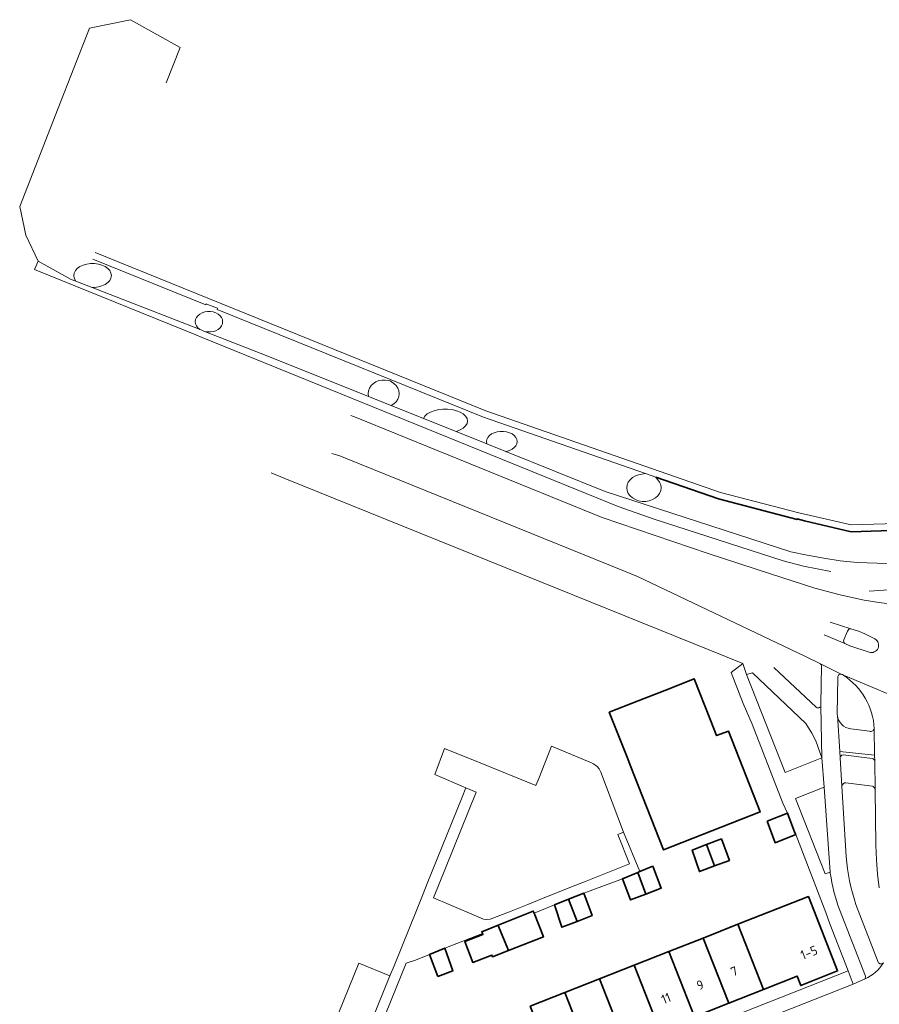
# Model space of a CAD drawing. Header units: metres. Extents: x 152391 to 157968, y 462336 to 467280.
# Tile 140 of 256: x 154454 to 154579, y 464870 to 465013. Entities that reach past the tile are written whole.
import ezdxf
from ezdxf.enums import TextEntityAlignment as Align

# ---------------------------------------------------------------- set-up
doc = ezdxf.new("R2010")
doc.units = ezdxf.units.M
doc.header["$LTSCALE"] = 0.75
for name, color, linetype, lineweight in [('B-WE-GK-BESCHOEIING-G', 251, 'GK-BESCHOEIING', 35), ('B-WE-GR-BEPLANTING_CULTUUR_BODEMBEDEKKER-GV', 251, 'Continuous', 18), ('B-WE-OG-BEBOUWING-GV', 6, 'Continuous', 35), ('B-WE-OG-BEBOUWING-T18', 1, 'Continuous', 18), ('B-WE-OG-TERREIN_CULTUURSCHEIDING-GV', 251, 'Continuous', 18), ('B-WE-OG-WATER_SLOOT-GV', 251, 'Continuous', 18), ('B-WE-VH-VERHARDING_ASFALT-GV', 251, 'Continuous', 18), ('B-WE-VH-VERHARDING_BETONSTRAATSTEEN-GV', 251, 'Continuous', 18), ('B-WE-VH-VERHARDING_TEGEL-GV', 251, 'Continuous', 18)]:
    doc.layers.add(name, color=color, linetype=linetype, lineweight=lineweight)
doc.styles.add('NLCS-ISO-M750-T18', font='NLCS-ISO.ttf', dxfattribs={"height": 1.35})
doc.linetypes.add('GK-BESCHOEIING', pattern='A,30,-5,[1,NLCS.SHX,S=1,R=0,X=0,Y=0],-5', length=40)

msp = doc.modelspace()

# ---------------------------------------------------------------- linework, layer by layer
at = {"layer": 'B-WE-GK-BESCHOEIING-G'}
msp.add_lwpolyline([(154604.87, 464941.03), (154604.77, 464940.93), (154597.05, 464939.18), (154575.19, 464938.48), (154568.38, 464940.06), (154567.33, 464940.37), (154567.32, 464940.26), (154555.9, 464943.25), (154546.82, 464946.4)], dxfattribs=at)
at = {"layer": 'B-WE-GR-BEPLANTING_CULTUUR_BODEMBEDEKKER-GV'}
for points in [[(154559.95, 464917.73), (154565.58, 464903.5), (154570.89, 464905.63), (154570.04, 464908.11), (154569.47, 464909.25), (154568.57, 464910.66), (154560.86, 464917.99)], [(154572.12, 464889.03), (154571.26, 464901.41), (154567.08, 464899.72), (154571.38, 464888.81)]]:
    msp.add_lwpolyline(points, close=True, dxfattribs=at)
at = {"layer": 'B-WE-OG-BEBOUWING-GV'}
for points in [[(154554.74, 464911.11), (154552.36, 464917.13), (154548.13, 464915.44), (154544.23, 464913.91), (154540.05, 464912.26), (154542.72, 464905.48), (154543.08, 464904.58), (154547.92, 464892.28), (154561.96, 464897.79), (154557.37, 464909.52), (154555.63, 464908.87)], [(154562.99, 464896.46), (154564.15, 464893.31), (154567.13, 464894.5), (154567, 464894.76), (154565.93, 464897.61)], [(154556.35, 464893.89), (154554.14, 464893.04), (154555.31, 464889.94), (154557.48, 464890.76)], [(154554.14, 464893.04), (154552.1, 464892.25), (154553.14, 464889.12), (154555.31, 464889.94)], [(154544.17, 464889), (154545.35, 464885.86), (154547.59, 464886.7), (154546.38, 464889.9), (154544.49, 464889.13)], [(154545.35, 464885.86), (154544.17, 464889), (154541.95, 464888.09), (154543.11, 464885.02)], [(154534.11, 464885.11), (154532.07, 464884.29), (154533.18, 464881.04), (154535.36, 464881.89)], [(154536.35, 464886.01), (154534.11, 464885.11), (154535.36, 464881.89), (154537.55, 464882.74)], [(154558.72, 464881.47), (154562.44, 464872.01), (154567.32, 464873.94), (154567.84, 464872.58), (154573.2, 464874.71), (154568.95, 464885.5)], [(154523.91, 464881.35), (154524.02, 464881.06), (154525.3, 464877.91), (154525.4, 464877.65), (154530.48, 464879.64), (154529.12, 464883.09), (154529, 464883.4)], [(154525.4, 464877.65), (154525.3, 464877.91), (154524.02, 464881.06), (154523.91, 464881.35), (154521.54, 464880.4), (154521.63, 464880.16), (154521.64, 464880.13), (154521.7, 464879.98), (154519.07, 464878.98), (154520.23, 464875.93), (154523.01, 464876.99), (154523.1, 464876.75)], [(154562.44, 464872.01), (154558.72, 464881.47), (154553.69, 464879.48), (154557.42, 464870.02)], [(154548.67, 464877.5), (154552.4, 464868.03), (154557.42, 464870.02), (154553.69, 464879.48)], [(154515.17, 464873.88), (154517.34, 464874.71), (154516.15, 464878.01), (154513.93, 464877.1)], [(154552.4, 464868.03), (154548.67, 464877.5), (154543.64, 464875.52), (154547.38, 464866.04)], [(154538.62, 464873.54), (154542.36, 464864.05), (154547.38, 464866.04), (154543.64, 464875.52)], [(154542.36, 464864.05), (154538.62, 464873.54), (154533.6, 464871.56), (154537.33, 464862.06)], [(154537.33, 464862.06), (154533.6, 464871.56), (154528.57, 464869.58), (154532.31, 464860.08)]]:
    msp.add_lwpolyline(points, close=True, dxfattribs=at)
at = {"layer": 'B-WE-OG-TERREIN_CULTUURSCHEIDING-GV'}
for points in [[(154581.85, 464933.86), (154578.93, 464933.91), (154576.02, 464934.02), (154573.59, 464934.28), (154571.18, 464934.64), (154568.78, 464935.07), (154566.39, 464935.59), (154539.46, 464944.34), (154525.02, 464950.14), (154522.26, 464951.25), (154517.8, 464953.04), (154513.08, 464954.94), (154508.39, 464956.82), (154505.09, 464958.15), (154490.24, 464964.11), (154481.43, 464967.54), (154480.63, 464967.85), (154464.95, 464973.96), (154462.61, 464974.87), (154461.92, 464975.14), (154457.13, 464977.8), (154456.61, 464976.59), (154480.02, 464967.08), (154480.95, 464966.7), (154541.33, 464942.17), (154546.55, 464940.31), (154565.28, 464934.25), (154568.23, 464933.49), (154570.21, 464933.08), (154572.2, 464932.73)], [(154570.73, 464919.29), (154568.44, 464920.42), (154544.13, 464932)], [(154592.98, 464930.9), (154585.64, 464930.39), (154577.76, 464929.85)], [(154577.04, 464928.55), (154579.18, 464928.21), (154581.18, 464927.98)], [(154563.93, 464918.79), (154570.08, 464913.02)], [(154570.77, 464913.42), (154570.84, 464919.02)], [(154573.83, 464901.53), (154574.46, 464891.3)], [(154578.25, 464901.54), (154574.4, 464902.03)], [(154579.25, 464886.79), (154579.01, 464888.75), (154578.83, 464890.85), (154578.74, 464892.95), (154578.63, 464901), (154578.59, 464901.15)], [(154575.86, 464884.36), (154579.07, 464875.98)]]:
    msp.add_lwpolyline(points, dxfattribs=at)
for points in [[(154570.84, 464919.02, 0.200897), (154570.73, 464919.29)], [(154570.08, 464913.02, 0.523096), (154570.75, 464913.16)], [(154570.75, 464913.16, 0.160537), (154570.77, 464913.42)], [(154574.4, 464902.03, 0.407765), (154573.83, 464901.53)], [(154578.59, 464901.15, 0.236018), (154578.25, 464901.54)], [(154574.46, 464891.3, 0.06626), (154575.86, 464884.36)], [(154579.07, 464875.98, 0.559372), (154579.84, 464875.89)]]:
    msp.add_lwpolyline(points, format="xyb", dxfattribs=at)
at = {"layer": 'B-WE-OG-WATER_SLOOT-GV'}
for points in [[(154475.71, 465003.67), (154477.75, 465008.81), (154470.52, 465012.86), (154464.58, 465011.63), (154460.02, 465000), (154454.44, 464985.75), (154455.35, 464981.56), (154457.13, 464977.8), (154461.92, 464975.14), (154462.61, 464974.87), (154462.52, 464974.99), (154462.34, 464975.34), (154462.28, 464975.7), (154462.34, 464976.06), (154462.52, 464976.41), (154462.8, 464976.72), (154463.18, 464976.99), (154463.65, 464977.21), (154464.17, 464977.35), (154464.73, 464977.43), (154465.3, 464977.43), (154465.86, 464977.35), (154466.38, 464977.21), (154466.85, 464976.99), (154467.23, 464976.72), (154467.51, 464976.41), (154467.69, 464976.06), (154467.75, 464975.7), (154467.69, 464975.34), (154467.51, 464974.99), (154467.23, 464974.68), (154466.85, 464974.41), (154466.38, 464974.19), (154465.86, 464974.04), (154465.3, 464973.97), (154464.95, 464973.96), (154480.63, 464967.85), (154480.59, 464967.88), (154480.31, 464968.11), (154480.11, 464968.38), (154479.98, 464968.68), (154479.93, 464968.99), (154479.98, 464969.3), (154480.11, 464969.59), (154480.31, 464969.86), (154480.59, 464970.09), (154480.93, 464970.28), (154481.31, 464970.41), (154481.71, 464970.47), (154482.13, 464970.47), (154482.54, 464970.41), (154482.92, 464970.28), (154483.25, 464970.09), (154483.53, 464969.86), (154483.74, 464969.59), (154483.87, 464969.3), (154483.91, 464968.99), (154483.87, 464968.68), (154483.74, 464968.38), (154483.53, 464968.11), (154483.25, 464967.88), (154482.92, 464967.69), (154482.54, 464967.57), (154482.13, 464967.5), (154481.71, 464967.5), (154481.43, 464967.54), (154490.24, 464964.11), (154505.09, 464958.15), (154505.05, 464958.54), (154505.09, 464958.96), (154505.24, 464959.35), (154505.47, 464959.71), (154505.79, 464960.02), (154506.16, 464960.27), (154506.59, 464960.44), (154507.05, 464960.52), (154507.52, 464960.52), (154507.98, 464960.44), (154508.21, 464960.39), (154508.4, 464960.27), (154508.78, 464960.02), (154509.09, 464959.71), (154509.33, 464959.35), (154509.47, 464958.96), (154509.52, 464958.54), (154509.47, 464958.13), (154509.33, 464957.73), (154509.09, 464957.38), (154508.78, 464957.07), (154508.39, 464956.82), (154513.08, 464954.94), (154513.28, 464955.27), (154513.62, 464955.59), (154514.07, 464955.86), (154514.62, 464956.07), (154515.23, 464956.22), (154515.89, 464956.3), (154516.57, 464956.3), (154517.23, 464956.22), (154517.85, 464956.07), (154518.4, 464955.86), (154518.85, 464955.59), (154519.19, 464955.27), (154519.39, 464954.93), (154519.46, 464954.57), (154519.39, 464954.2), (154519.19, 464953.86), (154518.85, 464953.54), (154518.4, 464953.27), (154517.85, 464953.06), (154517.8, 464953.04), (154522.26, 464951.25), (154522.25, 464951.27), (154522.2, 464951.58), (154522.25, 464951.89), (154522.39, 464952.19), (154522.63, 464952.46), (154522.94, 464952.69), (154523.32, 464952.87), (154523.75, 464953), (154524.2, 464953.07), (154524.67, 464953.07), (154525.13, 464953), (154525.56, 464952.87), (154525.94, 464952.69), (154526.25, 464952.46), (154526.48, 464952.19), (154526.63, 464951.89), (154526.68, 464951.58), (154526.63, 464951.27), (154526.48, 464950.97), (154526.25, 464950.71), (154525.94, 464950.47), (154525.56, 464950.29), (154525.13, 464950.16), (154525.02, 464950.14), (154539.46, 464944.34), (154566.39, 464935.59), (154568.78, 464935.07), (154571.18, 464934.64), (154573.59, 464934.28), (154576.02, 464934.02), (154578.93, 464933.91), (154581.85, 464933.86)], [(154597.05, 464939.18), (154575.19, 464938.48), (154568.38, 464940.06), (154567.33, 464940.37), (154567.32, 464940.26), (154555.9, 464943.25), (154546.82, 464946.4), (154547.35, 464945.68), (154547.51, 464945.28), (154547.56, 464944.87), (154547.51, 464944.46), (154547.35, 464944.06), (154547.09, 464943.7), (154546.74, 464943.39), (154546.32, 464943.15), (154545.84, 464942.98), (154545.33, 464942.89), (154544.82, 464942.89), (154544.31, 464942.98), (154543.83, 464943.15), (154543.41, 464943.39), (154543.06, 464943.7), (154542.8, 464944.06), (154542.64, 464944.46), (154542.59, 464944.87), (154542.64, 464945.28), (154542.8, 464945.68), (154543.06, 464946.04), (154543.41, 464946.35), (154543.83, 464946.59), (154544.31, 464946.76), (154545.31, 464946.93), (154521.76, 464955.11), (154483.12, 464970.77), (154483.15, 464970.94), (154482.76, 464971.09), (154481.83, 464971.46), (154481.52, 464971.58), (154481.46, 464971.45), (154465.08, 464978.09)], [(154465.08, 464978.09), (154481.46, 464971.45), (154481.52, 464971.58), (154481.83, 464971.46), (154482.76, 464971.09), (154483.15, 464970.94), (154483.12, 464970.77), (154521.76, 464955.11), (154545.31, 464946.93), (154546.82, 464946.4), (154555.9, 464943.25), (154567.32, 464940.26), (154567.33, 464940.37), (154568.38, 464940.06), (154575.19, 464938.48), (154597.05, 464939.18)], [(154591.65, 464939.98), (154575.16, 464939.48), (154567.57, 464941.22), (154556.2, 464944.21), (154522.11, 464956.05), (154465.4, 464979.04)], [(154465.4, 464979.04), (154522.11, 464956.05), (154556.2, 464944.21), (154567.57, 464941.22), (154575.16, 464939.48), (154591.65, 464939.98)]]:
    msp.add_lwpolyline(points, dxfattribs=at)
at = {"layer": 'B-WE-VH-VERHARDING_ASFALT-GV'}
for points in [[(154581.18, 464927.98), (154579.18, 464928.21), (154577.04, 464928.55), (154573.74, 464929.28), (154573.37, 464929.36), (154569.9, 464930.31), (154563.46, 464932.39), (154554.38, 464935.32), (154538.99, 464940.56), (154503.3, 464955.07), (154502.52, 464955.35)], [(154499.74, 464949.87), (154500.92, 464949.49), (154502.01, 464949.09), (154542, 464932.86), (154544.13, 464932), (154568.44, 464920.42), (154570.73, 464919.29), (154573.81, 464917.77), (154573.89, 464917.73), (154574.03, 464917.64), (154584.65, 464913.18), (154584.83, 464915.57), (154585.49, 464927.8)], [(154572.1, 464925.35), (154575.13, 464924.4), (154576.22, 464924.06), (154577.15, 464923.66), (154578.62, 464922.92)], [(154577.76, 464921), (154574.96, 464921.93), (154574.23, 464922.24), (154571.25, 464923.51)], [(154594.91, 464916.5), (154584.65, 464913.18), (154574.03, 464917.64)], [(154578.52, 464909.9), (154578.57, 464906.02), (154578.58, 464905.15), (154578.63, 464901), (154578.74, 464892.95), (154578.83, 464890.85), (154579.01, 464888.75), (154579.25, 464886.79)]]:
    msp.add_lwpolyline(points, dxfattribs=at)
for points in [[(154578.62, 464922.92, -0.911487), (154577.76, 464921)], [(154574.03, 464917.64, -0.240481), (154578.52, 464909.9)]]:
    msp.add_lwpolyline(points, format="xyb", dxfattribs=at)
at = {"layer": 'B-WE-VH-VERHARDING_BETONSTRAATSTEEN-GV'}
for points in [[(154574.65, 464924.05), (154574.1, 464922.78)], [(154578.62, 464922.92), (154577.15, 464923.66), (154576.22, 464924.06), (154575.13, 464924.4)], [(154574.23, 464922.24), (154574.96, 464921.93), (154577.76, 464921)], [(154573.22, 464917.33), (154573.15, 464911.99)], [(154574.03, 464917.64), (154573.89, 464917.73), (154573.81, 464917.77)], [(154575.1, 464909.88), (154577.84, 464909.52)], [(154578.58, 464905.15), (154578.57, 464906.02), (154573.5, 464906.56), (154573.56, 464905.67)], [(154573.99, 464906.07), (154578.21, 464905.55)], [(154577.18, 464873.53), (154576.54, 464873.28), (154575.45, 464872.79), (154530.46, 464854.99)]]:
    msp.add_lwpolyline(points, dxfattribs=at)
for points in [[(154575.13, 464924.4, 0.369341), (154574.65, 464924.05)], [(154574.1, 464922.78, 0.316398), (154574.23, 464922.24)], [(154577.76, 464921, 0.911487), (154578.62, 464922.92)], [(154573.81, 464917.77, 0.54454), (154573.22, 464917.33)], [(154578.52, 464909.9, 0.240481), (154574.03, 464917.64)], [(154573.15, 464911.99, 0.02119), (154573.16, 464911.8)], [(154573.16, 464911.8, 0.356143), (154575.1, 464909.88)], [(154577.84, 464909.52, 0.438334), (154578.52, 464909.9)], [(154573.56, 464905.67, -0.377183), (154573.99, 464906.07)], [(154578.21, 464905.55, -0.305532), (154578.58, 464905.15)], [(154579.84, 464875.89, -0.152859), (154577.18, 464873.53)]]:
    msp.add_lwpolyline(points, format="xyb", dxfattribs=at)
for points in [[(154519.22, 464901.3), (154520.72, 464900.67), (154516.25, 464889.63), (154514.52, 464885.33), (154516.81, 464884.35), (154521.11, 464882.51), (154521.78, 464882.23), (154522.25, 464882.18), (154522.76, 464882.21), (154525.54, 464883.3), (154528.21, 464884.37), (154530.43, 464885.25), (154532.52, 464886.09), (154534.55, 464886.9), (154536.7, 464887.75), (154540.78, 464889.38), (154542.97, 464890.25), (154541.3, 464894.5), (154542.13, 464894.83), (154538.82, 464903.59), (154538.57, 464904.07), (154538.29, 464904.39), (154537.75, 464904.79), (154537.45, 464904.92), (154535.73, 464905.65), (154531.67, 464907.36), (154529.84, 464902.66), (154529.4, 464901.63), (154521.32, 464904.92), (154516.11, 464907.01), (154514.7, 464903.21)], [(154508.18, 464873.97), (154503.66, 464875.83), (154498.58, 464863.31), (154503.13, 464861.45), (154503.17, 464861.55)]]:
    msp.add_lwpolyline(points, close=True, dxfattribs=at)
at = {"layer": 'B-WE-VH-VERHARDING_TEGEL-GV'}
for points in [[(154490.95, 464947.02), (154492.93, 464946.22), (154559.42, 464919.36), (154559.95, 464917.73), (154560.86, 464917.99), (154568.57, 464910.66), (154569.47, 464909.25), (154570.04, 464908.11), (154570.89, 464905.63), (154570.75, 464913.16)], [(154577.76, 464929.85), (154585.64, 464930.39), (154592.98, 464930.9)], [(154575.13, 464924.4), (154572.1, 464925.35)], [(154574.1, 464922.78), (154574.65, 464924.05)], [(154571.25, 464923.51), (154574.23, 464922.24)], [(154572.14, 464888.91), (154572.12, 464889.03), (154571.38, 464888.81), (154567.08, 464899.72), (154571.26, 464901.41), (154570.89, 464905.63), (154565.58, 464903.5), (154559.95, 464917.73), (154559.42, 464919.36), (154557.73, 464918.02), (154559.48, 464913.56), (154560.78, 464910.53), (154565.26, 464899.06), (154565.93, 464897.61), (154567, 464894.76), (154567.13, 464894.5), (154571.5, 464883.19), (154572.05, 464881.56), (154574.71, 464874.69), (154575.45, 464872.79), (154576.54, 464873.28), (154577.18, 464873.53)], [(154573.81, 464917.77), (154570.73, 464919.29)], [(154570.08, 464913.02), (154563.93, 464918.79)], [(154570.84, 464919.02), (154570.77, 464913.42)], [(154573.15, 464911.99), (154573.22, 464917.33)], [(154570.75, 464913.16), (154570.89, 464905.63), (154571.26, 464901.41), (154572.12, 464889.03), (154572.14, 464888.91)], [(154574.46, 464891.3), (154573.83, 464901.53), (154573.56, 464905.67), (154573.5, 464906.56), (154573.16, 464911.8)], [(154573.16, 464911.8), (154573.5, 464906.56), (154578.57, 464906.02), (154578.52, 464909.9)], [(154577.84, 464909.52), (154575.1, 464909.88)], [(154573.56, 464905.67), (154573.83, 464901.53)], [(154578.21, 464905.55), (154573.99, 464906.07)], [(154578.59, 464901.15), (154578.63, 464901), (154578.58, 464905.15)], [(154504.53, 464861.03), (154510.56, 464875.84), (154511.89, 464876.26), (154513.93, 464877.1), (154516.15, 464878.01), (154521.64, 464880.13), (154521.63, 464880.16), (154521.54, 464880.4), (154523.91, 464881.35), (154529, 464883.4), (154529.12, 464883.09), (154532.07, 464884.29), (154534.11, 464885.11), (154536.35, 464886.01), (154541.95, 464888.09), (154544.17, 464889), (154544.49, 464889.13), (154542.13, 464894.83), (154541.3, 464894.5), (154542.97, 464890.25), (154540.78, 464889.38), (154536.7, 464887.75), (154534.55, 464886.9), (154532.52, 464886.09), (154530.43, 464885.25), (154528.21, 464884.37), (154525.54, 464883.3), (154522.76, 464882.21), (154522.25, 464882.18), (154521.78, 464882.23), (154521.11, 464882.51), (154516.81, 464884.35), (154514.52, 464885.33), (154516.25, 464889.63), (154520.72, 464900.67), (154519.22, 464901.3), (154518.67, 464899.95), (154513.62, 464887.4), (154513, 464885.89), (154512.13, 464883.73), (154508.79, 464875.44), (154508.18, 464873.97), (154503.17, 464861.55)], [(154574.4, 464902.03), (154578.25, 464901.54)], [(154573.47, 464883.61), (154577.25, 464873.94), (154577.18, 464873.53)], [(154577.18, 464873.53), (154577.25, 464873.94), (154573.47, 464883.61)], [(154579.07, 464875.98), (154575.86, 464884.36)], [(154530.46, 464854.99), (154575.45, 464872.79), (154574.71, 464874.69), (154524.51, 464854.84), (154523.77, 464853.03), (154522.82, 464851.06), (154512.38, 464825.06), (154511.51, 464822.8), (154510.3, 464823.24), (154508.66, 464819.19), (154503.97, 464817.26), (154499.49, 464819.02), (154499.21, 464818.03), (154458.3, 464834.83), (154458.62, 464835.63)]]:
    msp.add_lwpolyline(points, dxfattribs=at)
for points in [[(154574.65, 464924.05, -0.369341), (154575.13, 464924.4)], [(154574.23, 464922.24, -0.316398), (154574.1, 464922.78)], [(154570.73, 464919.29, -0.200897), (154570.84, 464919.02)], [(154573.22, 464917.33, -0.54454), (154573.81, 464917.77)], [(154570.75, 464913.16, -0.523096), (154570.08, 464913.02)], [(154570.77, 464913.42, -0.160537), (154570.75, 464913.16)], [(154573.16, 464911.8, -0.02119), (154573.15, 464911.99)], [(154575.1, 464909.88, -0.356143), (154573.16, 464911.8)], [(154578.52, 464909.9, -0.438334), (154577.84, 464909.52)], [(154573.99, 464906.07, 0.377183), (154573.56, 464905.67)], [(154578.58, 464905.15, 0.305532), (154578.21, 464905.55)], [(154573.83, 464901.53, -0.407765), (154574.4, 464902.03)], [(154578.25, 464901.54, -0.236018), (154578.59, 464901.15)], [(154575.86, 464884.36, -0.06626), (154574.46, 464891.3)], [(154572.14, 464888.91, 0.055131), (154573.47, 464883.61)], [(154573.47, 464883.61, -0.055131), (154572.14, 464888.91)], [(154577.18, 464873.53, 0.152859), (154579.84, 464875.89)], [(154579.84, 464875.89, -0.559372), (154579.07, 464875.98)]]:
    msp.add_lwpolyline(points, format="xyb", dxfattribs=at)

# ---------------------------------------------------------------- texts
at = {"layer": 'B-WE-OG-BEBOUWING-T18', "style": 'NLCS-ISO-M750-T18'}
for s, rotation, p in [('1-5', 21.7, (154569.04, 464877.36)), ('7', 21.6, (154558.19, 464874.63)), ('9', 21.6, (154553.24, 464872.66)), ('11', 21.6, (154548.29, 464870.71))]:
    msp.add_text(s, height=1.35, rotation=rotation, dxfattribs=at).set_placement(p, align=Align.MIDDLE)

doc.saveas('drawing.dxf')
